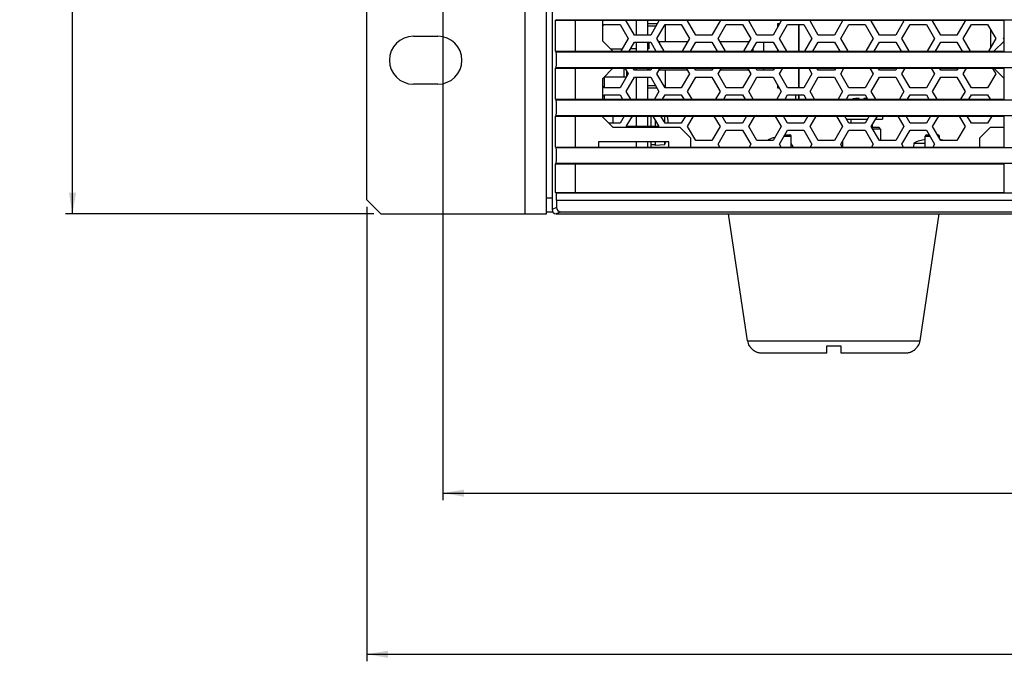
# Model space of a CAD drawing. Header units: millimetres. Extents: x 2431 to 3770, y -315 to 702.
# Tile 1 of 44: x 2431 to 2571, y -315 to -224. Entities that reach past the tile are written whole.
import ezdxf

# ---------------------------------------------------------------- set-up
doc = ezdxf.new("R2010")
doc.units = ezdxf.units.MM
doc.header["$LTSCALE"] = 65.395
doc.layers.get('0').update_dxf_attribs({"linetype": 'CONTINUOUS'})
for name, color, linetype in [('57FC-10B0120DXF_CONTINUOUS_LINE', 7, 'CONTINUOUS'), ('62RA-451HP201_DXF_DIMENSION', 7, 'CONTINUOUS'), ('62RA-451HP20DXF_CONTINUOUS_LINE', 7, 'CONTINUOUS'), ('62SR-6K0CP10DXF_CONTINUOUS_LINE', 7, 'CONTINUOUS'), ('62SR-6K0FP10DXF_CONTINUOUS_LINE', 7, 'CONTINUOUS'), ('62SR-6K0LO10DXF_CONTINUOUS_LINE', 7, 'CONTINUOUS'), ('62SR-6K0RP10DXF_CONTINUOUS_LINE', 7, 'CONTINUOUS'), ('63FF-SG10010DXF_CONTINUOUS_LINE', 7, 'CONTINUOUS'), ('ASR-6000-INODXF_CONTINUOUS_LINE', 7, 'CONTINUOUS'), ('BMS-W-4X16_DXF_CONTINUOUS_LINE', 7, 'CONTINUOUS'), ('BSO-M3-7_DXF_CONTINUOUS_LINE', 7, 'CONTINUOUS'), ('DT-66-C11W-1DXF_CONTINUOUS_LINE', 7, 'CONTINUOUS'), ('FMS-4X10_DXF_CONTINUOUS_LINE', 7, 'CONTINUOUS'), ('FMS-6X10_DXF_DIMENSION', 7, 'CONTINUOUS'), ('PMS-W-3X6_DXF_CONTINUOUS_LINE', 7, 'CONTINUOUS')]:
    doc.layers.add(name, color=color, linetype=linetype)
doc.styles.get("Standard").update_dxf_attribs({"font": 'txt', "width": 0.8})
doc.dimstyles.new('DIMSTYLE_2', dxfattribs={"dimtxt": 6, "dimasz": 3, "dimexe": 1, "dimexo": 1, "dimgap": 1.5, "dimtad": 1, "dimdsep": 46, "dimtxsty": 'Standard', "dimblk": '_FILLED', "dimblk1": '_FILLED', "dimblk2": '_FILLED', "dimcen": 0.09, "dimazin": 2, "dimtp": 0.01, "dimtm": 0.01, "dimtfac": 1, "dimtofl": 0, "dimtmove": 0, "dimatfit": 3, "dimldrblk": '_FILLED', "dimfxl": 1, "dimtolj": 1, "dimarcsym": 0})

# ---------------------------------------------------------------- blocks, each defined once
blk = doc.blocks.new('_FILLED')
at = {"color": 0, "linetype": 'ByBlock'}
blk.add_solid([(0, 0), (-1, 0.167), (-1, -0.167)], dxfattribs=at)
blk = doc.blocks.new('*D12')
at = {"layer": '62RA-451HP201_DXF_DIMENSION', "color": 2, "linetype": 'Continuous', "transparency": 16777216}
for p, q in [((2480.59, -250.46), (2480.59, -315.01)), ((2963.19, -250.46), (2963.19, -315.01)), ((2480.59, -314.01), (2721.89, -314.01)), ((2963.19, -314.01), (2721.89, -314.01))]:
    blk.add_line(p, q, dxfattribs=at)
at = {"layer": '62RA-451HP201_DXF_DIMENSION', "color": 2, "linetype": 'Continuous', "transparency": 16777216, "xscale": 3, "yscale": 3, "zscale": 3, "rotation": 180}
blk.add_blockref('_FILLED', (2480.59, -314.01), dxfattribs=at)
at = {"layer": '62RA-451HP201_DXF_DIMENSION', "color": 2, "linetype": 'Continuous', "transparency": 16777216, "xscale": 3, "yscale": 3, "zscale": 3}
blk.add_blockref('_FILLED', (2963.19, -314.01), dxfattribs=at)
at = {"layer": '62RA-451HP201_DXF_DIMENSION', "color": 2, "linetype": 'Continuous', "transparency": 16777216, "insert": (2721.89, -306.51), "char_height": 6, "width": 24, "attachment_point": 2, "line_spacing_factor": 0.9}
blk.add_mtext('482.6', dxfattribs=at)
blk = doc.blocks.new('*D15')
at = {"layer": 'FMS-6X10_DXF_DIMENSION', "color": 2, "linetype": 'Continuous', "transparency": 16777216}
for p, q in [((2491.39, -212.46), (2491.39, -292.12)), ((2952.39, -212.46), (2952.39, -292.12)), ((2491.39, -291.12), (2721.89, -291.12)), ((2952.39, -291.12), (2721.89, -291.12))]:
    blk.add_line(p, q, dxfattribs=at)
at = {"layer": 'FMS-6X10_DXF_DIMENSION', "color": 2, "linetype": 'Continuous', "transparency": 16777216, "xscale": 3, "yscale": 3, "zscale": 3, "rotation": 180}
blk.add_blockref('_FILLED', (2491.39, -291.12), dxfattribs=at)
at = {"layer": 'FMS-6X10_DXF_DIMENSION', "color": 2, "linetype": 'Continuous', "transparency": 16777216, "xscale": 3, "yscale": 3, "zscale": 3}
blk.add_blockref('_FILLED', (2952.39, -291.12), dxfattribs=at)
at = {"layer": 'FMS-6X10_DXF_DIMENSION', "color": 2, "linetype": 'Continuous', "transparency": 16777216, "insert": (2721.89, -283.62), "char_height": 6, "width": 14.4, "attachment_point": 2, "line_spacing_factor": 0.9}
blk.add_mtext('461', dxfattribs=at)
blk = doc.blocks.new('*D16')
at = {"layer": '62RA-451HP201_DXF_DIMENSION', "color": 2, "linetype": 'Continuous', "transparency": 16777216}
for p, q in [((2481.59, -74.46), (2437.79, -74.46)), ((2438.79, -74.46), (2438.79, -162.96)), ((2438.79, -251.46), (2438.79, -162.96)), ((2481.59, -251.46), (2437.79, -251.46))]:
    blk.add_line(p, q, dxfattribs=at)
at = {"layer": '62RA-451HP201_DXF_DIMENSION', "color": 2, "linetype": 'Continuous', "transparency": 16777216, "xscale": 3, "yscale": 3, "zscale": 3}
for p, rotation in [((2438.79, -74.46), 90), ((2438.79, -251.46), 270)]:
    blk.add_blockref('_FILLED', p, dxfattribs=dict(at, rotation=rotation))
at = {"layer": '62RA-451HP201_DXF_DIMENSION', "color": 2, "linetype": 'Continuous', "transparency": 16777216, "insert": (2431.29, -162.96), "char_height": 6, "width": 14.4, "attachment_point": 2, "rotation": 90, "line_spacing_factor": 0.9}
blk.add_mtext('177', dxfattribs=at)

msp = doc.modelspace()

# ---------------------------------------------------------------- linework, layer by layer
at = {"layer": '57FC-10B0120DXF_CONTINUOUS_LINE', "color": 7, "linetype": 'Continuous'}
for p, q in [((2534.638, -269.502), (2531.931, -251.455)), ((2559.149, -269.502), (2561.856, -251.455)), ((2534.638, -269.502), (2559.149, -269.502)), ((2534.884, -270.205), (2534.925, -270.205)), ((2536.664, -271.205), (2545.893, -271.205)), ((2545.893, -271.205), (2545.893, -270.205)), ((2545.893, -270.205), (2547.893, -270.205)), ((2547.893, -270.205), (2547.893, -271.205)), ((2547.893, -271.205), (2557.122, -271.205)), ((2558.861, -270.205), (2558.903, -270.205))]:
    msp.add_line(p, q, dxfattribs=at)
for points in [[(2534.925, -270.205), (2534.956, -270.257), (2534.989, -270.308), (2535.023, -270.358), (2535.059, -270.407), (2535.097, -270.455), (2535.135, -270.502), (2535.176, -270.548), (2535.217, -270.592), (2535.26, -270.635), (2535.304, -270.677), (2535.349, -270.717), (2535.395, -270.756), (2535.443, -270.793), (2535.491, -270.829), (2535.542, -270.864), (2535.594, -270.898), (2535.649, -270.931), (2535.706, -270.963), (2535.765, -270.994), (2535.827, -271.024), (2535.892, -271.052), (2535.961, -271.079), (2536.033, -271.104), (2536.109, -271.127), (2536.19, -271.149), (2536.275, -271.168), (2536.365, -271.183), (2536.46, -271.194), (2536.56, -271.202), (2536.664, -271.205)], [(2557.122, -271.205), (2557.227, -271.202), (2557.327, -271.194), (2557.422, -271.183), (2557.512, -271.168), (2557.597, -271.149), (2557.678, -271.127), (2557.754, -271.104), (2557.826, -271.079), (2557.894, -271.052), (2557.96, -271.024), (2558.022, -270.994), (2558.081, -270.963), (2558.138, -270.931), (2558.192, -270.898), (2558.245, -270.864), (2558.295, -270.829), (2558.344, -270.793), (2558.391, -270.756), (2558.438, -270.717), (2558.483, -270.677), (2558.527, -270.635), (2558.569, -270.592), (2558.611, -270.548), (2558.651, -270.502), (2558.69, -270.455), (2558.727, -270.407), (2558.763, -270.358), (2558.797, -270.308), (2558.83, -270.257), (2558.861, -270.205)]]:
    msp.add_lwpolyline(points, dxfattribs=at)
for centre, start, end in [((2536.616, -269.205), 188.53077, 210), ((2557.171, -269.205), 330, 351.46923)]:
    msp.add_arc(centre, 2, start, end, dxfattribs=at)
at = {"layer": '62RA-451HP20DXF_CONTINUOUS_LINE', "color": 3, "linetype": 'Continuous'}
for p, q in [((2503.093, -251.455), (2503.093, -74.455)), ((2506.093, -251.455), (2506.093, -74.455)), ((2480.593, -249.455), (2480.593, -76.455)), ((2487.193, -226.23), (2490.693, -226.23)), ((2490.693, -233.03), (2487.193, -233.03)), ((2480.593, -249.455), (2482.593, -251.455)), ((2482.593, -251.455), (2506.093, -251.455))]:
    msp.add_line(p, q, dxfattribs=at)
at = {"layer": '62RA-451HP20DXF_CONTINUOUS_LINE', "color": 7, "linetype": 'Continuous'}
for p, q in [((2506.893, -249.205), (2506.093, -249.205)), ((2507.007, -251.205), (2506.093, -251.205))]:
    msp.add_line(p, q, dxfattribs=at)
at = {"layer": '62RA-451HP20DXF_CONTINUOUS_LINE', "color": 3, "linetype": 'Continuous'}
for centre, start, end in [((2487.193, -229.63), 90, 270), ((2490.693, -229.63), 270, 90)]:
    msp.add_arc(centre, 3.4, start, end, dxfattribs=at)
at = {"layer": '62SR-6K0CP10DXF_CONTINUOUS_LINE', "color": 3, "linetype": 'Continuous'}
for p, q in [((2520.443, -224.755), (2521.649, -224.755)), ((2522.823, -224.755), (2522.943, -224.755)), ((2521.591, -233.255), (2520.443, -233.255)), ((2522.943, -233.255), (2522.765, -233.255))]:
    msp.add_line(p, q, dxfattribs=at)
at = {"layer": '62SR-6K0FP10DXF_CONTINUOUS_LINE', "color": 3, "linetype": 'Continuous'}
for p, q in [((2514.093, -226.905), (2514.093, -223.955)), ((2514.093, -224.807), (2514.239, -224.555)), ((2514.239, -224.555), (2516.548, -224.555)), ((2516.548, -224.555), (2517.703, -226.555)), ((2517.434, -224.055), (2517.492, -223.955)), ((2518.589, -226.055), (2517.434, -224.055)), ((2522.053, -224.055), (2520.898, -226.055)), ((2521.784, -226.555), (2522.939, -224.555)), ((2521.995, -223.955), (2522.053, -224.055)), ((2522.939, -224.555), (2525.248, -224.555)), ((2525.248, -224.555), (2526.403, -226.555)), ((2526.134, -224.055), (2526.192, -223.955)), ((2527.289, -226.055), (2526.134, -224.055)), ((2530.753, -224.055), (2529.598, -226.055)), ((2530.484, -226.555), (2531.639, -224.555)), ((2530.695, -223.955), (2530.753, -224.055)), ((2531.639, -224.555), (2533.948, -224.555)), ((2533.948, -224.555), (2535.103, -226.555)), ((2534.834, -224.055), (2534.892, -223.955)), ((2535.989, -226.055), (2534.834, -224.055)), ((2539.453, -224.055), (2538.298, -226.055)), ((2539.184, -226.555), (2540.339, -224.555)), ((2539.395, -223.955), (2539.453, -224.055)), ((2540.339, -224.555), (2542.648, -224.555)), ((2542.648, -224.555), (2543.803, -226.555)), ((2543.534, -224.055), (2543.592, -223.955)), ((2544.689, -226.055), (2543.534, -224.055)), ((2548.153, -224.055), (2546.998, -226.055)), ((2547.884, -226.555), (2549.039, -224.555)), ((2548.095, -223.955), (2548.153, -224.055)), ((2549.039, -224.555), (2551.348, -224.555)), ((2551.348, -224.555), (2552.503, -226.555)), ((2552.234, -224.055), (2552.292, -223.955)), ((2553.389, -226.055), (2552.234, -224.055)), ((2556.853, -224.055), (2555.698, -226.055)), ((2556.584, -226.555), (2557.739, -224.555)), ((2556.795, -223.955), (2556.853, -224.055)), ((2557.739, -224.555), (2560.048, -224.555)), ((2560.048, -224.555), (2561.203, -226.555)), ((2560.934, -224.055), (2560.992, -223.955)), ((2562.089, -226.055), (2560.934, -224.055)), ((2565.553, -224.055), (2564.398, -226.055)), ((2565.284, -226.555), (2566.439, -224.555)), ((2565.495, -223.955), (2565.553, -224.055)), ((2566.439, -224.555), (2568.748, -224.555)), ((2568.748, -224.555), (2569.903, -226.555)), ((2520.898, -226.055), (2518.589, -226.055)), ((2529.598, -226.055), (2527.289, -226.055)), ((2538.298, -226.055), (2535.989, -226.055)), ((2546.998, -226.055), (2544.689, -226.055)), ((2555.698, -226.055), (2553.389, -226.055)), ((2564.398, -226.055), (2562.089, -226.055)), ((2570.984, -226.555), (2571.093, -226.366)), ((2515.543, -228.355), (2514.093, -226.905)), ((2517.703, -226.555), (2516.663, -228.355)), ((2517.838, -228.355), (2518.589, -227.055)), ((2518.589, -227.055), (2520.898, -227.055)), ((2520.898, -227.055), (2521.649, -228.355)), ((2522.823, -228.355), (2521.784, -226.555)), ((2526.403, -226.555), (2525.363, -228.355)), ((2526.538, -228.355), (2527.289, -227.055)), ((2527.289, -227.055), (2529.598, -227.055)), ((2529.598, -227.055), (2530.349, -228.355)), ((2531.523, -228.355), (2530.484, -226.555)), ((2535.103, -226.555), (2534.063, -228.355)), ((2535.238, -228.355), (2535.989, -227.055)), ((2535.989, -227.055), (2538.298, -227.055)), ((2538.298, -227.055), (2539.049, -228.355)), ((2540.223, -228.355), (2539.184, -226.555)), ((2543.803, -226.555), (2542.763, -228.355)), ((2543.938, -228.355), (2544.689, -227.055)), ((2544.689, -227.055), (2546.998, -227.055)), ((2546.998, -227.055), (2547.749, -228.355)), ((2548.923, -228.355), (2547.884, -226.555)), ((2552.503, -226.555), (2551.463, -228.355)), ((2552.638, -228.355), (2553.389, -227.055)), ((2553.389, -227.055), (2555.698, -227.055)), ((2555.698, -227.055), (2556.449, -228.355)), ((2557.623, -228.355), (2556.584, -226.555)), ((2561.203, -226.555), (2560.163, -228.355)), ((2561.338, -228.355), (2562.089, -227.055)), ((2562.089, -227.055), (2564.398, -227.055)), ((2564.398, -227.055), (2565.149, -228.355)), ((2566.323, -228.355), (2565.284, -226.555)), ((2569.903, -226.555), (2568.863, -228.355)), ((2571.093, -226.905), (2569.643, -228.355)), ((2571.093, -226.745), (2570.984, -226.555)), ((2514.093, -232.205), (2515.543, -230.755)), ((2517.703, -231.555), (2516.548, -233.555)), ((2517.241, -230.755), (2517.703, -231.555)), ((2517.434, -234.055), (2518.589, -232.055)), ((2518.589, -231.055), (2518.415, -230.755)), ((2520.898, -231.055), (2518.589, -231.055)), ((2518.589, -232.055), (2520.898, -232.055)), ((2521.071, -230.755), (2520.898, -231.055)), ((2520.898, -232.055), (2522.053, -234.055)), ((2521.784, -231.555), (2522.246, -230.755)), ((2522.939, -233.555), (2521.784, -231.555)), ((2526.403, -231.555), (2525.248, -233.555)), ((2525.941, -230.755), (2526.403, -231.555)), ((2526.134, -234.055), (2527.289, -232.055)), ((2527.289, -231.055), (2527.115, -230.755)), ((2529.598, -231.055), (2527.289, -231.055)), ((2527.289, -232.055), (2529.598, -232.055)), ((2529.771, -230.755), (2529.598, -231.055)), ((2529.598, -232.055), (2530.753, -234.055)), ((2530.484, -231.555), (2530.946, -230.755)), ((2531.639, -233.555), (2530.484, -231.555)), ((2535.103, -231.555), (2533.948, -233.555)), ((2534.641, -230.755), (2535.103, -231.555)), ((2534.834, -234.055), (2535.989, -232.055)), ((2535.989, -231.055), (2535.815, -230.755)), ((2538.298, -231.055), (2535.989, -231.055)), ((2535.989, -232.055), (2538.298, -232.055)), ((2538.471, -230.755), (2538.298, -231.055)), ((2538.298, -232.055), (2539.453, -234.055)), ((2539.184, -231.555), (2539.646, -230.755)), ((2540.339, -233.555), (2539.184, -231.555)), ((2543.803, -231.555), (2542.648, -233.555)), ((2543.341, -230.755), (2543.803, -231.555)), ((2543.534, -234.055), (2544.689, -232.055)), ((2544.689, -231.055), (2544.515, -230.755)), ((2546.998, -231.055), (2544.689, -231.055)), ((2544.689, -232.055), (2546.998, -232.055)), ((2547.171, -230.755), (2546.998, -231.055)), ((2546.998, -232.055), (2548.153, -234.055)), ((2547.884, -231.555), (2548.346, -230.755)), ((2549.039, -233.555), (2547.884, -231.555)), ((2552.503, -231.555), (2551.348, -233.555)), ((2552.041, -230.755), (2552.503, -231.555)), ((2552.234, -234.055), (2553.389, -232.055)), ((2553.389, -231.055), (2553.215, -230.755)), ((2555.698, -231.055), (2553.389, -231.055)), ((2553.389, -232.055), (2555.698, -232.055)), ((2555.871, -230.755), (2555.698, -231.055)), ((2555.698, -232.055), (2556.853, -234.055)), ((2556.584, -231.555), (2557.046, -230.755)), ((2557.739, -233.555), (2556.584, -231.555)), ((2561.203, -231.555), (2560.048, -233.555)), ((2560.741, -230.755), (2561.203, -231.555)), ((2560.934, -234.055), (2562.089, -232.055)), ((2562.089, -231.055), (2561.915, -230.755)), ((2564.398, -231.055), (2562.089, -231.055)), ((2562.089, -232.055), (2564.398, -232.055)), ((2564.571, -230.755), (2564.398, -231.055)), ((2564.398, -232.055), (2565.553, -234.055)), ((2565.284, -231.555), (2565.746, -230.755)), ((2566.439, -233.555), (2565.284, -231.555)), ((2569.903, -231.555), (2568.748, -233.555)), ((2569.457, -230.784), (2569.903, -231.555)), ((2569.643, -230.755), (2571.093, -232.205)), ((2514.093, -235.155), (2514.093, -232.205)), ((2514.239, -233.555), (2514.093, -233.304)), ((2514.093, -234.807), (2514.239, -234.555)), ((2516.548, -233.555), (2514.239, -233.555)), ((2514.239, -234.555), (2516.548, -234.555)), ((2516.548, -234.555), (2516.894, -235.155)), ((2518.069, -235.155), (2517.434, -234.055)), ((2522.053, -234.055), (2521.418, -235.155)), ((2522.592, -235.155), (2522.939, -234.555)), ((2525.248, -233.555), (2522.939, -233.555)), ((2522.939, -234.555), (2525.248, -234.555)), ((2525.248, -234.555), (2525.594, -235.155)), ((2526.769, -235.155), (2526.134, -234.055)), ((2530.753, -234.055), (2530.118, -235.155)), ((2531.292, -235.155), (2531.639, -234.555)), ((2533.948, -233.555), (2531.639, -233.555)), ((2531.639, -234.555), (2533.948, -234.555)), ((2533.948, -234.555), (2534.294, -235.155)), ((2535.469, -235.155), (2534.834, -234.055)), ((2539.453, -234.055), (2538.818, -235.155)), ((2539.992, -235.155), (2540.339, -234.555)), ((2542.648, -233.555), (2540.339, -233.555)), ((2540.339, -234.555), (2542.648, -234.555)), ((2542.648, -234.555), (2542.994, -235.155)), ((2544.169, -235.155), (2543.534, -234.055)), ((2548.153, -234.055), (2547.518, -235.155)), ((2548.692, -235.155), (2549.039, -234.555)), ((2551.348, -233.555), (2549.039, -233.555)), ((2549.039, -234.555), (2551.348, -234.555)), ((2551.348, -234.555), (2551.694, -235.155)), ((2552.869, -235.155), (2552.234, -234.055)), ((2556.853, -234.055), (2556.218, -235.155)), ((2557.392, -235.155), (2557.739, -234.555)), ((2560.048, -233.555), (2557.739, -233.555)), ((2557.739, -234.555), (2560.048, -234.555)), ((2560.048, -234.555), (2560.394, -235.155)), ((2561.569, -235.155), (2560.934, -234.055)), ((2565.553, -234.055), (2564.918, -235.155)), ((2566.092, -235.155), (2566.439, -234.555)), ((2568.748, -233.555), (2566.439, -233.555)), ((2566.439, -234.555), (2568.748, -234.555)), ((2568.748, -234.555), (2569.094, -235.155)), ((2514.093, -237.705), (2514.093, -237.555)), ((2515.593, -239.205), (2514.093, -237.705)), ((2517.125, -237.555), (2516.548, -238.555)), ((2517.434, -239.055), (2518.3, -237.555)), ((2521.187, -237.555), (2522.053, -239.055)), ((2522.939, -238.555), (2522.361, -237.555)), ((2525.825, -237.555), (2525.248, -238.555)), ((2526.134, -239.055), (2527, -237.555)), ((2529.887, -237.555), (2530.753, -239.055)), ((2531.639, -238.555), (2531.061, -237.555)), ((2534.525, -237.555), (2533.948, -238.555)), ((2534.834, -239.055), (2535.7, -237.555)), ((2538.587, -237.555), (2539.453, -239.055)), ((2540.339, -238.555), (2539.761, -237.555)), ((2543.225, -237.555), (2542.648, -238.555)), ((2543.534, -239.055), (2544.4, -237.555)), ((2547.287, -237.555), (2548.153, -239.055)), ((2549.039, -238.555), (2548.461, -237.555)), ((2551.925, -237.555), (2551.348, -238.555)), ((2552.234, -239.055), (2553.1, -237.555)), ((2555.987, -237.555), (2556.853, -239.055)), ((2557.739, -238.555), (2557.161, -237.555)), ((2560.625, -237.555), (2560.048, -238.555)), ((2560.934, -239.055), (2561.8, -237.555)), ((2564.687, -237.555), (2565.553, -239.055)), ((2566.439, -238.555), (2565.861, -237.555)), ((2569.325, -237.555), (2568.748, -238.555)), ((2516.548, -238.555), (2514.943, -238.555)), ((2522.053, -239.055), (2517.434, -239.055)), ((2525.248, -238.555), (2522.939, -238.555)), ((2527.289, -241.055), (2526.134, -239.055)), ((2530.753, -239.055), (2529.598, -241.055)), ((2533.948, -238.555), (2531.639, -238.555)), ((2535.989, -241.055), (2534.834, -239.055)), ((2539.453, -239.055), (2538.298, -241.055)), ((2542.648, -238.555), (2540.339, -238.555)), ((2544.689, -241.055), (2543.534, -239.055)), ((2548.153, -239.055), (2546.998, -241.055)), ((2551.348, -238.555), (2549.039, -238.555)), ((2553.389, -241.055), (2552.234, -239.055)), ((2556.853, -239.055), (2555.698, -241.055)), ((2560.048, -238.555), (2557.739, -238.555)), ((2562.089, -241.055), (2560.934, -239.055)), ((2565.553, -239.055), (2564.398, -241.055)), ((2568.748, -238.555), (2566.439, -238.555)), ((2525.093, -239.205), (2515.593, -239.205)), ((2526.593, -240.705), (2525.093, -239.205)), ((2530.484, -241.555), (2531.639, -239.555)), ((2531.639, -239.555), (2533.948, -239.555)), ((2533.948, -239.555), (2535.103, -241.555)), ((2539.184, -241.555), (2540.339, -239.555)), ((2540.339, -239.555), (2542.648, -239.555)), ((2542.648, -239.555), (2543.803, -241.555)), ((2547.884, -241.555), (2549.039, -239.555)), ((2549.039, -239.555), (2551.348, -239.555)), ((2551.348, -239.555), (2552.503, -241.555)), ((2556.584, -241.555), (2557.739, -239.555)), ((2557.739, -239.555), (2560.048, -239.555)), ((2560.048, -239.555), (2561.203, -241.555)), ((2569.093, -239.205), (2567.593, -240.705)), ((2571.093, -239.205), (2569.093, -239.205)), ((2513.495, -241.229), (2513.495, -241.955)), ((2523.495, -241.229), (2513.495, -241.229)), ((2523.495, -241.955), (2523.495, -241.229)), ((2526.593, -241.955), (2526.593, -240.705)), ((2529.598, -241.055), (2527.289, -241.055)), ((2530.715, -241.955), (2530.484, -241.555)), ((2535.103, -241.555), (2534.872, -241.955)), ((2538.298, -241.055), (2535.989, -241.055)), ((2539.415, -241.955), (2539.184, -241.555)), ((2543.803, -241.555), (2543.572, -241.955)), ((2546.998, -241.055), (2544.689, -241.055)), ((2548.115, -241.955), (2547.884, -241.555)), ((2552.503, -241.555), (2552.272, -241.955)), ((2555.698, -241.055), (2553.389, -241.055)), ((2556.815, -241.955), (2556.584, -241.555)), ((2561.203, -241.555), (2560.972, -241.955)), ((2564.398, -241.055), (2562.089, -241.055)), ((2567.593, -240.705), (2567.593, -241.955))]:
    msp.add_line(p, q, dxfattribs=at)
at = {"layer": '62SR-6K0LO10DXF_CONTINUOUS_LINE', "color": 7, "linetype": 'Continuous'}
for p, q in [((2539.848, -240.405), (2540.843, -240.405)), ((2539.963, -240.205), (2540.643, -240.205)), ((2540.843, -241.955), (2540.843, -240.405)), ((2559.893, -241.955), (2559.893, -240.405)), ((2559.893, -240.405), (2560.539, -240.405)), ((2560.093, -240.205), (2560.423, -240.205)), ((2561.598, -240.205), (2561.693, -240.205)), ((2561.713, -240.405), (2561.893, -240.405)), ((2561.893, -240.717), (2561.893, -240.405))]:
    msp.add_line(p, q, dxfattribs=at)
for centre, start, end in [((2540.643, -240.405), 0, 90), ((2560.093, -240.405), 90, 180), ((2561.693, -240.405), 0, 90)]:
    msp.add_arc(centre, 0.2, start, end, dxfattribs=at)
at = {"layer": '62SR-6K0RP10DXF_CONTINUOUS_LINE', "color": 7, "linetype": 'Continuous'}
for p, q in [((2541.943, -228.355), (2541.943, -224.555)), ((2569.143, -225.24), (2569.143, -227.871)), ((2514.343, -233.555), (2514.343, -232.005)), ((2541.943, -233.555), (2541.943, -230.755)), ((2514.343, -235.155), (2514.343, -234.555)), ((2541.943, -235.155), (2541.943, -234.555))]:
    msp.add_line(p, q, dxfattribs=at)
for start, end in [(98.82077, 126.63628), (25.39709, 39.10051)]:
    msp.add_arc((2538.943, -243.005), 2.45, start, end, dxfattribs=at)
at = {"layer": '63FF-SG10010DXF_CONTINUOUS_LINE', "color": 7, "linetype": 'Continuous'}
for p, q in [((2506.893, -208.255), (2506.893, -250.856)), ((2507.484, -223.871), (2507.4, -223.955)), ((2507.4, -228.355), (2507.4, -223.955)), ((2507.4, -223.955), (2571.093, -223.955)), ((2507.484, -223.871), (2922.663, -223.871)), ((2510.201, -228.355), (2510.201, -223.955)), ((2571.12, -228.382), (2571.12, -223.929)), ((2507.4, -228.355), (2507.484, -228.44)), ((2507.4, -228.355), (2571.093, -228.355)), ((2507.484, -228.44), (2922.663, -228.44)), ((2507.484, -230.671), (2507.4, -230.755)), ((2507.484, -230.671), (2922.663, -230.671)), ((2507.4, -235.155), (2507.4, -230.755)), ((2507.4, -230.755), (2571.093, -230.755)), ((2510.201, -235.155), (2510.201, -230.755)), ((2571.12, -235.182), (2571.12, -230.729)), ((2507.4, -235.155), (2507.484, -235.24)), ((2507.4, -235.155), (2571.093, -235.155)), ((2507.484, -235.24), (2922.663, -235.24)), ((2507.484, -237.471), (2507.4, -237.555)), ((2507.4, -241.955), (2507.4, -237.555)), ((2507.4, -237.555), (2571.093, -237.555)), ((2507.484, -237.471), (2922.663, -237.471)), ((2510.201, -241.955), (2510.201, -237.555)), ((2571.12, -241.982), (2571.12, -237.529)), ((2507.4, -241.955), (2507.484, -242.04)), ((2507.4, -241.955), (2571.093, -241.955)), ((2507.484, -242.04), (2922.663, -242.04)), ((2507.484, -244.271), (2507.4, -244.355)), ((2507.4, -248.402), (2507.4, -244.355)), ((2507.4, -244.355), (2571.093, -244.355)), ((2507.484, -244.271), (2922.663, -244.271)), ((2510.201, -248.402), (2510.201, -244.355)), ((2571.12, -248.428), (2571.12, -244.329)), ((2507.488, -248.49), (2507.4, -248.402)), ((2507.4, -248.402), (2571.093, -248.402)), ((2922.661, -248.49), (2507.488, -248.49)), ((2507.522, -249.49), (2507.522, -250.542)), ((2507.522, -249.49), (2922.644, -249.49)), ((2507.522, -250.542), (2506.893, -250.856)), ((2508.122, -251.141), (2507.493, -251.455)), ((2507.493, -251.455), (2922.959, -251.455)), ((2508.122, -251.141), (2922.644, -251.141))]:
    msp.add_line(p, q, dxfattribs=at)
for centre, major_axis, ratio, start_param, end_param in [((2507.483, -229.555), (0, 1.116), 0.0349208, -3.1066861, -0.0349066), ((2507.483, -236.355), (0, 1.116), 0.0349208, -3.1066861, -0.0349066), ((2507.483, -243.155), (0, 1.116), 0.0349208, -3.1066861, -0.0349066), ((2507.487, -249.49), (0, 1), 0.0349208, -1.5707963, -0.0349066), ((2507.494, -250.855), (0.537, 0.268), 0.9992388, 2.6783714, 4.2485586), ((2508.122, -250.541), (-0.537, -0.268), 0.9992388, -0.4632213, 1.106966)]:
    msp.add_ellipse(centre, major_axis=major_axis, ratio=ratio, start_param=start_param, end_param=end_param, dxfattribs=at)
at = {"layer": 'ASR-6000-INODXF_CONTINUOUS_LINE', "color": 7, "linetype": 'Continuous'}
for p, q in [((2518.843, -223.955), (2518.843, -226.055)), ((2520.443, -223.955), (2520.443, -226.055)), ((2518.843, -227.055), (2518.843, -228.355)), ((2520.443, -227.055), (2520.443, -228.355)), ((2518.843, -230.755), (2518.843, -231.055)), ((2518.843, -232.055), (2518.843, -235.155)), ((2520.443, -230.755), (2520.443, -231.055)), ((2520.443, -232.055), (2520.443, -235.155)), ((2518.843, -237.555), (2518.843, -239.055)), ((2520.443, -237.555), (2520.443, -239.055)), ((2518.843, -241.229), (2518.843, -241.955)), ((2520.443, -241.229), (2520.443, -241.955))]:
    msp.add_line(p, q, dxfattribs=at)
at = {"layer": 'BMS-W-4X16_DXF_CONTINUOUS_LINE', "color": 7, "linetype": 'Continuous'}
for p, q in [((2515.193, -228.005), (2516.866, -228.005)), ((2514.293, -232.005), (2517.443, -232.005)), ((2517.493, -231.918), (2517.493, -231.193))]:
    msp.add_line(p, q, dxfattribs=at)
at = {"layer": 'BSO-M3-7_DXF_CONTINUOUS_LINE', "color": 7, "linetype": 'Continuous'}
for p, q in [((2553.343, -239.205), (2552.32, -239.205)), ((2553.543, -239.405), (2552.436, -239.405)), ((2553.543, -239.405), (2553.343, -239.205)), ((2553.543, -239.405), (2553.543, -241.055)), ((2548.143, -241.106), (2548.143, -241.955))]:
    msp.add_line(p, q, dxfattribs=at)
at = {"layer": 'DT-66-C11W-1DXF_CONTINUOUS_LINE', "color": 7, "linetype": 'Continuous'}
for p, q in [((2520.443, -224.405), (2521.851, -224.405)), ((2522.943, -224.555), (2522.943, -227.005)), ((2538.943, -224.938), (2538.943, -224.405)), ((2538.943, -224.405), (2539.251, -224.405)), ((2520.643, -227.055), (2520.643, -228.005)), ((2526.143, -227.005), (2522.044, -227.005)), ((2534.843, -227.005), (2530.744, -227.005)), ((2536.943, -227.055), (2536.943, -228.355)), ((2518.843, -228.005), (2518.04, -228.005)), ((2520.643, -228.005), (2520.443, -228.005)), ((2535.443, -228.355), (2535.443, -228)), ((2538.943, -228.355), (2538.943, -228.173)), ((2520.643, -230.755), (2520.643, -231.005)), ((2520.643, -231.005), (2520.898, -231.005)), ((2522.101, -231.005), (2526.085, -231.005)), ((2522.943, -231.005), (2522.943, -233.555)), ((2527.289, -231.005), (2529.598, -231.005)), ((2530.801, -231.005), (2534.785, -231.005)), ((2535.96, -231.005), (2536.943, -231.005)), ((2536.943, -230.755), (2536.943, -231.005)), ((2538.943, -233.605), (2538.943, -233.173)), ((2521.793, -233.605), (2520.443, -233.605)), ((2539.193, -233.605), (2538.943, -233.605)), ((2541.443, -234.555), (2541.443, -235.155))]:
    msp.add_line(p, q, dxfattribs=at)
at = {"layer": 'DT-66-C11W-1DXF_CONTINUOUS_LINE', "color": 4, "linetype": 'Continuous'}
for p, q in [((2541.943, -224.555), (2541.943, -228.355)), ((2541.943, -230.755), (2541.943, -233.555)), ((2541.943, -234.555), (2541.943, -235.155))]:
    msp.add_line(p, q, dxfattribs=at)
at = {"layer": 'FMS-4X10_DXF_CONTINUOUS_LINE', "color": 7, "linetype": 'Continuous'}
for p, q in [((2515.193, -228.005), (2516.866, -228.005)), ((2514.293, -232.005), (2517.143, -232.005)), ((2517.143, -232.005), (2517.143, -230.755))]:
    msp.add_line(p, q, dxfattribs=at)
at = {"layer": 'PMS-W-3X6_DXF_CONTINUOUS_LINE', "color": 7, "linetype": 'Continuous'}
for p, q in [((2550.023, -235.071), (2549.993, -235.075)), ((2550.493, -235.075), (2550.492, -235.071)), ((2550.493, -235.155), (2550.493, -235.075)), ((2551.194, -235.071), (2551.193, -235.075)), ((2551.193, -235.075), (2551.193, -235.155)), ((2515.543, -237.555), (2515.543, -238.555)), ((2520.943, -237.555), (2520.943, -239.055)), ((2522.843, -237.555), (2522.843, -238.39)), ((2553.843, -237.555), (2553.843, -238.005)), ((2521.543, -238.173), (2521.543, -239.055)), ((2523.378, -238.185), (2523.374, -238.155)), ((2548.721, -238.005), (2551.666, -238.005)), ((2549.343, -238.005), (2549.343, -238.555)), ((2552.343, -238.866), (2552.343, -239.205)), ((2552.84, -238.005), (2553.843, -238.005)), ((2520.943, -241.229), (2520.943, -241.955)), ((2521.543, -241.655), (2520.943, -241.655)), ((2521.543, -241.229), (2521.543, -241.755)), ((2522.843, -241.642), (2521.543, -241.755)), ((2522.843, -241.229), (2522.843, -241.642)), ((2558.257, -241.405), (2558.209, -241.955)), ((2558.257, -241.405), (2559.893, -241.405)), ((2559.093, -241.088), (2559.093, -241.077))]:
    msp.add_line(p, q, dxfattribs=at)
for points in [[(2550.492, -235.071), (2550.49, -235.068), (2550.486, -235.064), (2550.481, -235.061), (2550.475, -235.059), (2550.468, -235.057), (2550.46, -235.055), (2550.452, -235.053), (2550.442, -235.051), (2550.432, -235.05), (2550.421, -235.049), (2550.41, -235.048), (2550.397, -235.047), (2550.384, -235.047), (2550.369, -235.046), (2550.355, -235.046), (2550.339, -235.046), (2550.323, -235.046), (2550.306, -235.047), (2550.288, -235.047), (2550.27, -235.048), (2550.252, -235.049), (2550.233, -235.05), (2550.213, -235.051), (2550.193, -235.053), (2550.173, -235.055), (2550.151, -235.057), (2550.128, -235.059), (2550.104, -235.061), (2550.078, -235.064), (2550.051, -235.068), (2550.023, -235.071)], [(2551.644, -235.069), (2551.635, -235.068), (2551.608, -235.064), (2551.583, -235.061), (2551.559, -235.059), (2551.536, -235.057), (2551.514, -235.055), (2551.493, -235.053), (2551.473, -235.051), (2551.453, -235.05), (2551.435, -235.049), (2551.416, -235.048), (2551.398, -235.047), (2551.381, -235.047), (2551.364, -235.046), (2551.347, -235.046), (2551.332, -235.046), (2551.317, -235.046), (2551.303, -235.047), (2551.289, -235.047), (2551.277, -235.048), (2551.265, -235.049), (2551.254, -235.05), (2551.244, -235.051), (2551.235, -235.053), (2551.226, -235.055), (2551.219, -235.057), (2551.212, -235.059), (2551.206, -235.061), (2551.201, -235.064), (2551.197, -235.068), (2551.194, -235.071)], [(2523.402, -238.555), (2523.402, -238.546), (2523.402, -238.532), (2523.403, -238.517), (2523.403, -238.501), (2523.402, -238.485), (2523.402, -238.468), (2523.401, -238.45), (2523.401, -238.432), (2523.4, -238.414), (2523.399, -238.395), (2523.397, -238.376), (2523.396, -238.356), (2523.394, -238.335), (2523.392, -238.313), (2523.39, -238.29), (2523.387, -238.266), (2523.384, -238.24), (2523.381, -238.213), (2523.378, -238.185)]]:
    msp.add_lwpolyline(points, dxfattribs=at)
for centre, radius, start, end in [((2550.843, -241.097), 6.082, 98.03441, 102.31178), ((2517.352, -239.005), 6.082, 8.03441, 13.79288), ((2517.352, -239.005), 6.092, 334.35638, 338.59203), ((2560.893, -246.897), 6.092, 107.18692, 115.64362), ((2560.893, -246.897), 6.082, 99.46361, 107.21625), ((2560.893, -246.897), 6.082, 74.67368, 79.42308)]:
    msp.add_arc(centre, radius, start, end, dxfattribs=at)

# ---------------------------------------------------------------- dimensions: what is measured, and where the dimension line sits
at = {"layer": '62RA-451HP201_DXF_DIMENSION', "color": 2, "linetype": 'Continuous'}
dim = msp.add_linear_dim(base=(2438.789, -251.455), p1=(2482.593, -74.455), p2=(2482.593, -251.455), angle=270, dimstyle='DIMSTYLE_2', dxfattribs=at)
dim.commit()
dim.dimension.update_dxf_attribs({"geometry": '*D16', "text_midpoint": (2438.789, -162.355), "dimtype": 160})
dim = msp.add_linear_dim(base=(2963.193, -314.01), p1=(2480.593, -249.455), p2=(2963.193, -249.455), dimstyle='DIMSTYLE_2', dxfattribs=at)
dim.commit()
dim.dimension.update_dxf_attribs({"geometry": '*D12', "text_midpoint": (2721.893, -314.01), "dimtype": 160})
at = {"layer": 'FMS-6X10_DXF_DIMENSION', "color": 2, "linetype": 'Continuous'}
dim = msp.add_linear_dim(base=(2952.393, -291.118), p1=(2491.393, -211.455), p2=(2952.393, -211.455), dimstyle='DIMSTYLE_2', dxfattribs=at)
dim.commit()
dim.dimension.update_dxf_attribs({"geometry": '*D15', "text_midpoint": (2721.293, -291.118), "dimtype": 160})

doc.saveas('drawing.dxf')
